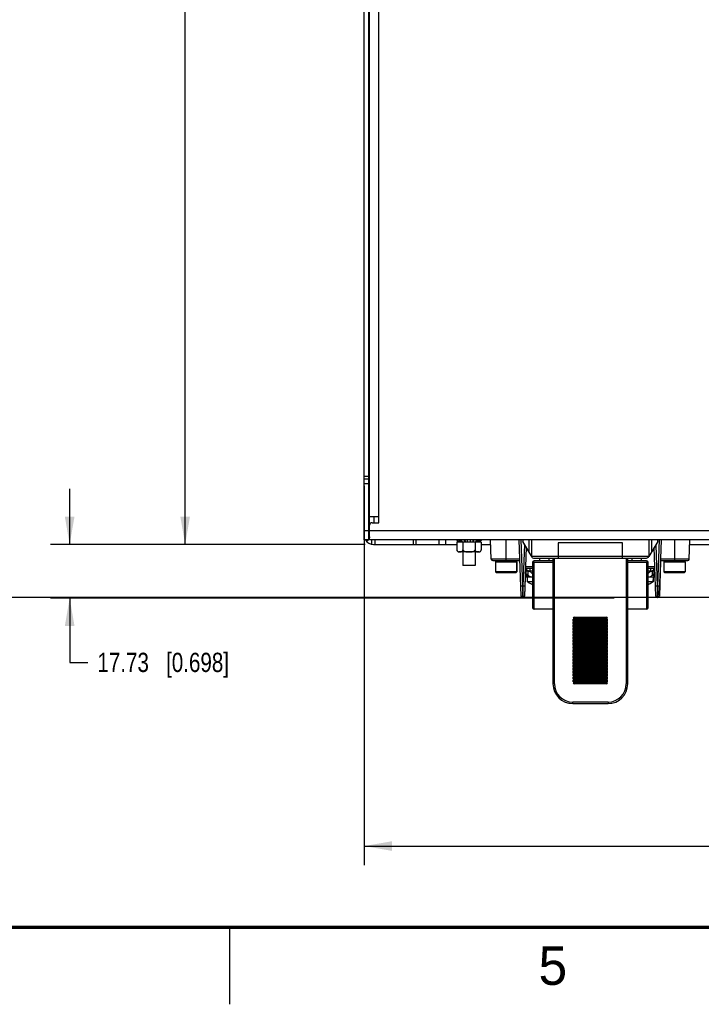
# Model space of a CAD drawing. Header units: inches. Extents: x 0 to 34, y 0 to 22.
# Tile 103 of 127: x 11.4 to 15.8, y 0 to 6.4. Entities that reach past the tile are written whole.
import ezdxf

# ---------------------------------------------------------------- set-up
doc = ezdxf.new("R2010")
doc.units = ezdxf.units.IN
doc.header["$LTSCALE"] = 1.87
doc.header["$MEASUREMENT"] = 0
doc.layers.get('0').update_dxf_attribs({"linetype": 'CONTINUOUS'})
for name, color, linetype in [('02___PRT_ALL_AXES', 7, 'CONTINUOUS'), ('3_ALL_AXES', 7, 'CONTINUOUS'), ('DIMENSIONS', 7, 'CONTINUOUS')]:
    doc.layers.add(name, color=color, linetype=linetype)
doc.styles.get("Standard").update_dxf_attribs({"font": 'txt', "width": 0.8})
doc.styles.add('TEXTSTYLE_2', font='txt')
doc.dimstyles.new('DIMSTYLE_1', dxfattribs={"dimtxt": 0.125, "dimasz": 0.18, "dimexe": 0.125, "dimexo": 0.0625, "dimgap": 0.0625, "dimtad": 0, "dimtih": 1, "dimtoh": 1, "dimlfac": 2, "dimzin": 4, "dimdsep": 46, "dimtxsty": 'STANDARD', "dimblk": '_FILLED', "dimblk1": '_FILLED', "dimblk2": '_FILLED', "dimcen": 0.09, "dimadec": 0, "dimazin": 0, "dimtfac": 1, "dimtofl": 0, "dimtmove": 0, "dimatfit": 3, "dimldrblk": '_FILLED', "dimfxl": 1, "dimtolj": 1, "dimtzin": 4, "dimarcsym": 0})

# ---------------------------------------------------------------- blocks, each defined once
blk = doc.blocks.new('_FILLED')
at = {"color": 0, "linetype": 'BYBLOCK'}
blk.add_solid([(0, 0), (-1, 0.174), (-1, -0.174)], dxfattribs=at)
blk = doc.blocks.new('*D6')
at = {"layer": 'DIMENSIONS', "color": 2, "linetype": 'CONTINUOUS'}
for p, q in [((13.2064, 11.6276), (12.3339, 11.6276)), ((12.4589, 11.6276), (12.4589, 7.6865)), ((12.4589, 2.9858), (12.4589, 7.4365)), ((13.6276, 2.9858), (12.3339, 2.9858))]:
    blk.add_line(p, q, dxfattribs=at)
at = {"layer": 'DIMENSIONS', "color": 2, "linetype": 'CONTINUOUS', "xscale": 0.18, "yscale": 0.18, "zscale": 0.18}
for p, rotation in [((12.4589, 11.6276), 90), ((12.4589, 2.9858), 270)]:
    blk.add_blockref('_FILLED', p, dxfattribs=dict(at, rotation=rotation))
at = {"layer": 'DIMENSIONS', "color": 2, "linetype": 'CONTINUOUS', "insert": (12.4589, 7.624), "char_height": 0.125, "width": 1.525, "attachment_point": 2, "line_spacing_factor": 0.9}
blk.add_mtext('439.00{\\Ftxt.shx;\\W1.000000;\\H0.125000; }[17.283]', dxfattribs=at)
blk = doc.blocks.new('*D7')
at = {"layer": 'DIMENSIONS', "color": 2, "linetype": 'CONTINUOUS'}
for p, q in [((13.304, 12.4248), (10.7011, 12.4248)), ((10.8261, 12.4248), (10.8261, 7.9626)), ((10.8261, 2.6404), (10.8261, 7.7126)), ((16.3598, 2.6404), (10.7011, 2.6404))]:
    blk.add_line(p, q, dxfattribs=at)
at = {"layer": 'DIMENSIONS', "color": 2, "linetype": 'CONTINUOUS', "xscale": 0.18, "yscale": 0.18, "zscale": 0.18}
for p, rotation in [((10.8261, 12.4248), 90), ((10.8261, 2.6404), 270)]:
    blk.add_blockref('_FILLED', p, dxfattribs=dict(at, rotation=rotation))
at = {"layer": 'DIMENSIONS', "color": 2, "linetype": 'CONTINUOUS', "insert": (10.8261, 7.9001), "char_height": 0.125, "width": 1.525, "attachment_point": 2, "line_spacing_factor": 0.9}
blk.add_mtext('497.05{\\Ftxt.shx;\\W1.000000;\\H0.125000; }[19.569]', dxfattribs=at)
blk = doc.blocks.new('*D8')
at = {"layer": 'DIMENSIONS', "color": 2, "linetype": 'CONTINUOUS'}
for p, q in [((11.7089, 2.9858), (11.7089, 3.3458)), ((13.6276, 2.9858), (11.5839, 2.9858)), ((15.2458, 2.6368), (11.5839, 2.6368)), ((11.7089, 2.6368), (11.7089, 2.2199)), ((11.7089, 2.2199), (11.8264, 2.2199))]:
    blk.add_line(p, q, dxfattribs=at)
at = {"layer": 'DIMENSIONS', "color": 2, "linetype": 'CONTINUOUS', "xscale": 0.18, "yscale": 0.18, "zscale": 0.18}
for p, rotation in [((11.7089, 2.9858), 270), ((11.7089, 2.6368), 90)]:
    blk.add_blockref('_FILLED', p, dxfattribs=dict(at, rotation=rotation))
at = {"layer": 'DIMENSIONS', "color": 2, "linetype": 'CONTINUOUS', "insert": (11.8889, 2.2824), "char_height": 0.125, "width": 1.325, "attachment_point": 1, "line_spacing_factor": 0.9}
blk.add_mtext('17.73{\\Ftxt.shx;\\W1.000000;\\H0.125000; }[0.698]', dxfattribs=at)
blk = doc.blocks.new('*D9')
at = {"layer": 'DIMENSIONS', "color": 2, "linetype": 'CONTINUOUS'}
for p, q in [((13.6224, 3.3662), (13.6224, 0.9024)), ((22.2839, 2.9529), (22.2839, 0.9024)), ((13.6224, 1.0274), (17.1282, 1.0274)), ((22.2839, 1.0274), (18.7782, 1.0274))]:
    blk.add_line(p, q, dxfattribs=at)
at = {"layer": 'DIMENSIONS', "color": 2, "linetype": 'CONTINUOUS', "xscale": 0.18, "yscale": 0.18, "zscale": 0.18, "rotation": 180}
blk.add_blockref('_FILLED', (13.6224, 1.0274), dxfattribs=at)
at = {"layer": 'DIMENSIONS', "color": 2, "linetype": 'CONTINUOUS', "xscale": 0.18, "yscale": 0.18, "zscale": 0.18}
blk.add_blockref('_FILLED', (22.2839, 1.0274), dxfattribs=at)
at = {"layer": 'DIMENSIONS', "color": 2, "linetype": 'CONTINUOUS', "insert": (17.9532, 1.0899), "char_height": 0.125, "width": 1.525, "attachment_point": 2, "line_spacing_factor": 0.9}
blk.add_mtext('440.00{\\Ftxt.shx;\\W1.000000;\\H0.125000; }[17.323]', dxfattribs=at)

msp = doc.modelspace()

# ---------------------------------------------------------------- linework, layer by layer
at = {"color": 7, "linetype": 'CONTINUOUS'}
for p, q in [((13.62245, 3.01536), (13.62245, 11.60788)), ((13.65689, 3.01536), (13.65689, 11.57245)), ((13.71595, 3.12658), (13.71595, 11.57245)), ((13.62245, 3.42874), (13.65197, 3.42874)), ((13.65197, 3.40906), (13.62245, 3.40906)), ((13.65197, 3.37953), (13.62245, 3.37953)), ((13.65689, 3.16595), (13.71595, 3.16595)), ((13.65197, 3.07441), (13.62245, 3.07441)), ((22.24941, 3.07441), (13.65689, 3.07441)), ((13.67264, 3.12658), (13.71595, 3.12658)), ((13.65197, 3.01536), (13.62245, 3.01536)), ((13.63864, 3.00426), (13.65689, 3.02157)), ((22.24941, 3.01536), (13.65689, 3.01536)), ((13.66927, 3.01536), (13.66927, 2.98711)), ((13.69015, 3.01536), (13.69015, 2.98583)), ((13.93979, 3.01536), (13.93979, 2.98583)), ((13.95709, 3.01536), (13.95709, 2.98583)), ((14.10712, 3.01536), (14.10712, 2.98583)), ((14.14888, 3.01536), (14.14888, 2.98583)), ((14.23435, 2.99961), (14.22442, 3.01286)), ((14.22975, 3.01286), (14.22442, 3.01286)), ((14.239, 2.99961), (14.22975, 3.01286)), ((14.24798, 2.99961), (14.24003, 3.01286)), ((14.24797, 3.01286), (14.24003, 3.01286)), ((14.24797, 3.01286), (14.25592, 2.99961)), ((14.26068, 2.99961), (14.25458, 3.01286)), ((14.27624, 2.99961), (14.2724, 3.01286)), ((14.27623, 3.01286), (14.2724, 3.01286)), ((14.27623, 3.01286), (14.28006, 2.99961)), ((14.29358, 2.99961), (14.29228, 3.01286)), ((14.31154, 2.99961), (14.31285, 3.01286)), ((14.3289, 3.01286), (14.32507, 2.99961)), ((14.32889, 2.99961), (14.33273, 3.01286)), ((14.33273, 3.01286), (14.3289, 3.01286)), ((14.34445, 2.99961), (14.35055, 3.01286)), ((14.35716, 3.01286), (14.34921, 2.99961)), ((14.35715, 2.99961), (14.36509, 3.01286)), ((14.36509, 3.01286), (14.35716, 3.01286)), ((14.36613, 2.99961), (14.37538, 3.01286)), ((14.37077, 2.99961), (14.38071, 3.01286)), ((14.38071, 3.01286), (14.37538, 3.01286)), ((14.4471, 2.89001), (14.44272, 3.01536)), ((14.54272, 2.88036), (14.54272, 3.01536)), ((14.6415, 2.65048), (14.62876, 3.01536)), ((14.63925, 3.01536), (14.64971, 2.71564)), ((14.65256, 3.01536), (14.65256, 3.00513)), ((14.71201, 2.90217), (14.65256, 3.00513)), ((14.65316, 3.0041), (14.65316, 3.01536)), ((14.69116, 3.01536), (14.69116, 2.93829)), ((14.70965, 2.90709), (14.70965, 3.01536)), ((15.47106, 3.01536), (15.47106, 2.90709)), ((15.52815, 3.0057), (15.47122, 2.90709)), ((15.48956, 2.93886), (15.48956, 3.01536)), ((15.52756, 3.01536), (15.52756, 3.00468)), ((15.52815, 3.0057), (15.52815, 3.01536)), ((15.52948, 2.71564), (15.53995, 3.01536)), ((15.55043, 3.01536), (15.53769, 2.65048)), ((15.63647, 3.01536), (15.63647, 2.88036)), ((15.73209, 2.89001), (15.73647, 3.01536)), ((15.73283, 2.89001), (15.73721, 3.01536)), ((13.6815, 2.98583), (14.22301, 2.98583)), ((14.38212, 2.99961), (14.22301, 2.99961)), ((14.22301, 2.99961), (14.22301, 2.95162)), ((14.26279, 2.99961), (14.26279, 2.95162)), ((14.34234, 2.99961), (14.34234, 2.95162)), ((14.38212, 2.99961), (14.38212, 2.95162)), ((14.38212, 2.98583), (14.44375, 2.98583)), ((14.65448, 2.71564), (14.6639, 2.98549)), ((14.67379, 2.96836), (14.66269, 2.65048)), ((15.29941, 2.99567), (14.8813, 2.99567)), ((14.8813, 2.99567), (14.8813, 2.89725)), ((15.29941, 2.89725), (15.29941, 2.99567)), ((15.5165, 2.65048), (15.50547, 2.96641)), ((15.51536, 2.98354), (15.52471, 2.71564)), ((15.73544, 2.98583), (16.21393, 2.98583)), ((14.36712, 2.93662), (14.23801, 2.93662)), ((14.26319, 2.93662), (14.26319, 2.84804)), ((14.34193, 2.93662), (14.34193, 2.84804)), ((14.63314, 2.89001), (14.4471, 2.89001)), ((14.45709, 2.88036), (14.63348, 2.88036)), ((14.48071, 2.88036), (14.47382, 2.87347)), ((14.61162, 2.87347), (14.60473, 2.88036)), ((14.61236, 2.87347), (14.60547, 2.88036)), ((14.70965, 2.90709), (14.70931, 2.90685)), ((15.47106, 2.90709), (14.70965, 2.90709)), ((14.72053, 2.89725), (15.45417, 2.89725)), ((14.84764, 2.87933), (14.7254, 2.87933)), ((14.76083, 2.89725), (14.76083, 2.87933)), ((14.81989, 2.89725), (14.81989, 2.87933)), ((14.84764, 2.89725), (14.84764, 2.08032)), ((14.85749, 2.08032), (14.85749, 2.89725)), ((15.32323, 2.89725), (15.32323, 2.08032)), ((15.33308, 2.08032), (15.33308, 2.89725)), ((15.45532, 2.87933), (15.33308, 2.87933)), ((15.36083, 2.89725), (15.36083, 2.87933)), ((15.41989, 2.89725), (15.41989, 2.87933)), ((15.47118, 2.90701), (15.47106, 2.90709)), ((15.54646, 2.88033), (15.53843, 2.65048)), ((15.54572, 2.88036), (15.72284, 2.88036)), ((15.73283, 2.89001), (15.54605, 2.89001)), ((15.57446, 2.88036), (15.56757, 2.87347)), ((15.70537, 2.87347), (15.69848, 2.88036)), ((15.70611, 2.87347), (15.69922, 2.88036)), ((14.34193, 2.84804), (14.26319, 2.84804)), ((14.47382, 2.87347), (14.61236, 2.87347)), ((14.47382, 2.87347), (14.47382, 2.80851)), ((14.61162, 2.87347), (14.61162, 2.80851)), ((14.61236, 2.87347), (14.61236, 2.80851)), ((14.66971, 2.83033), (14.66343, 2.65048)), ((14.71556, 2.83036), (14.66897, 2.83036)), ((14.71556, 2.84001), (14.66931, 2.84001)), ((14.67416, 2.81436), (14.67396, 2.8138)), ((14.67396, 2.77436), (14.67396, 2.8138)), ((14.67416, 2.81436), (14.68423, 2.81436)), ((14.68646, 2.8138), (14.68422, 2.81436)), ((14.68803, 2.81436), (14.68506, 2.81436)), ((14.68646, 2.78603), (14.68646, 2.8138)), ((14.68801, 2.81436), (14.71556, 2.81157)), ((14.69306, 2.81436), (14.71556, 2.81436)), ((14.69706, 2.83036), (14.69706, 2.81436)), ((14.71556, 2.86949), (14.71556, 2.57422)), ((14.71844, 2.87645), (14.7254, 2.86949)), ((14.7254, 2.86949), (14.84764, 2.86949)), ((14.7254, 2.56437), (14.7254, 2.86949)), ((15.33308, 2.86949), (15.45532, 2.86949)), ((15.45532, 2.86949), (15.46228, 2.87645)), ((15.45532, 2.86949), (15.45532, 2.56437)), ((15.46516, 2.57422), (15.46516, 2.86949)), ((15.50988, 2.84001), (15.46516, 2.84001)), ((15.51022, 2.83036), (15.46516, 2.83036)), ((15.46516, 2.81436), (15.48613, 2.81436)), ((15.49118, 2.81436), (15.46516, 2.81172)), ((15.48213, 2.83036), (15.48213, 2.81436)), ((15.49116, 2.81436), (15.50577, 2.81436)), ((15.49497, 2.81436), (15.49273, 2.8138)), ((15.49273, 2.8138), (15.49273, 2.78603)), ((15.50523, 2.8138), (15.50503, 2.81436)), ((15.50523, 2.77436), (15.50523, 2.8138)), ((15.50597, 2.8138), (15.50581, 2.8143)), ((15.50597, 2.77436), (15.50597, 2.8138)), ((15.5457, 2.86543), (15.5436, 2.80547)), ((15.54643, 2.86543), (15.54434, 2.80547)), ((15.54535, 2.85537), (15.54485, 2.85539)), ((15.5457, 2.86543), (15.5452, 2.86545)), ((15.54521, 2.86591), (15.54571, 2.86589)), ((15.54608, 2.85537), (15.54558, 2.85539)), ((15.54571, 2.86583), (15.54571, 2.86589)), ((15.54643, 2.86543), (15.54594, 2.86545)), ((15.54595, 2.86591), (15.54645, 2.86589)), ((15.54645, 2.86583), (15.54645, 2.86589)), ((15.56757, 2.87347), (15.70611, 2.87347)), ((15.56757, 2.87347), (15.56757, 2.80851)), ((15.70537, 2.87347), (15.70537, 2.80851)), ((15.70611, 2.87347), (15.70611, 2.80851)), ((14.48071, 2.80162), (14.47382, 2.80851)), ((14.61236, 2.80851), (14.47382, 2.80851)), ((14.60547, 2.80162), (14.48071, 2.80162)), ((14.61162, 2.80851), (14.60473, 2.80162)), ((14.61236, 2.80851), (14.60547, 2.80162)), ((14.67396, 2.78361), (14.68913, 2.78361)), ((14.67396, 2.77436), (14.71141, 2.77436)), ((14.68097, 2.77436), (14.68097, 2.75536)), ((14.68211, 2.75536), (14.68097, 2.75536)), ((14.68222, 2.75147), (14.68211, 2.75536)), ((14.68226, 2.75017), (14.68222, 2.75147)), ((14.68227, 2.74954), (14.68226, 2.75017)), ((14.68229, 2.74887), (14.68227, 2.74954)), ((14.68245, 2.74369), (14.68229, 2.74887)), ((14.71076, 2.80006), (14.71556, 2.80006)), ((14.71219, 2.77436), (14.71556, 2.77436)), ((15.46516, 2.80006), (15.46844, 2.80006)), ((15.46516, 2.77436), (15.467, 2.77436)), ((15.46778, 2.77436), (15.50597, 2.77436)), ((15.50597, 2.78361), (15.49006, 2.78361)), ((15.4969, 2.74887), (15.49675, 2.74369)), ((15.49692, 2.74952), (15.4969, 2.74887)), ((15.49694, 2.75017), (15.49692, 2.74952)), ((15.49697, 2.75146), (15.49694, 2.75017)), ((15.49708, 2.75536), (15.49697, 2.75146)), ((15.49896, 2.75536), (15.49708, 2.75536)), ((15.49764, 2.74887), (15.49756, 2.74628)), ((15.49766, 2.74952), (15.49764, 2.74887)), ((15.49768, 2.75017), (15.49766, 2.74952)), ((15.49771, 2.75146), (15.49768, 2.75017)), ((15.49775, 2.75277), (15.49771, 2.75146)), ((15.49779, 2.75406), (15.49775, 2.75277)), ((15.49782, 2.75536), (15.49779, 2.75406)), ((15.49822, 2.77436), (15.49822, 2.75536)), ((15.49896, 2.77436), (15.49896, 2.75536)), ((15.50577, 2.78744), (15.50523, 2.78849)), ((15.50597, 2.78603), (15.50577, 2.78744)), ((15.54099, 2.73051), (15.54308, 2.79048)), ((15.54172, 2.7515), (15.54122, 2.75152)), ((15.54188, 2.756), (15.54138, 2.75602)), ((15.54193, 2.7575), (15.54143, 2.75752)), ((15.54203, 2.7605), (15.54153, 2.76051)), ((15.54219, 2.76499), (15.54169, 2.76501)), ((15.54172, 2.73051), (15.54382, 2.79048)), ((15.54237, 2.77024), (15.54187, 2.77026)), ((15.54246, 2.7515), (15.54196, 2.75152)), ((15.5425, 2.77399), (15.542, 2.77401)), ((15.54261, 2.756), (15.54211, 2.75602)), ((15.54267, 2.7575), (15.54217, 2.75752)), ((15.54269, 2.77924), (15.54219, 2.77925)), ((15.54277, 2.7605), (15.54227, 2.76051)), ((15.54282, 2.78298), (15.54232, 2.783)), ((15.54293, 2.76499), (15.54243, 2.76501)), ((15.54295, 2.78673), (15.54245, 2.78675)), ((15.54303, 2.78898), (15.54253, 2.789)), ((15.54308, 2.79048), (15.54258, 2.7905)), ((15.54311, 2.77024), (15.54261, 2.77026)), ((15.54324, 2.77399), (15.54274, 2.77401)), ((15.54342, 2.77924), (15.54293, 2.77925)), ((15.54356, 2.78298), (15.54306, 2.783)), ((15.5436, 2.80547), (15.5431, 2.80549)), ((15.54369, 2.78673), (15.54319, 2.78675)), ((15.54377, 2.78898), (15.54327, 2.789)), ((15.54382, 2.79048), (15.54332, 2.7905)), ((15.54434, 2.80547), (15.54384, 2.80549)), ((15.57446, 2.80162), (15.56757, 2.80851)), ((15.70611, 2.80851), (15.56757, 2.80851)), ((15.69922, 2.80162), (15.57446, 2.80162)), ((15.70537, 2.80851), (15.69848, 2.80162)), ((15.70611, 2.80851), (15.69922, 2.80162)), ((14.65448, 2.71564), (14.64971, 2.71564)), ((14.64971, 2.71564), (14.65189, 2.64367)), ((14.65221, 2.64036), (14.65448, 2.71564)), ((14.6657, 2.71564), (14.66497, 2.71553)), ((14.71556, 2.74369), (14.68245, 2.74369)), ((15.49748, 2.74369), (15.46516, 2.74369)), ((15.49756, 2.74628), (15.49748, 2.74369)), ((15.52948, 2.71564), (15.52471, 2.71564)), ((15.52471, 2.71564), (15.52689, 2.64367)), ((15.52721, 2.64036), (15.52948, 2.71564)), ((15.53837, 2.65556), (15.54046, 2.71552)), ((15.53911, 2.65556), (15.5412, 2.71552)), ((15.53965, 2.69229), (15.53915, 2.69231)), ((15.53983, 2.69753), (15.53933, 2.69755)), ((15.54002, 2.70278), (15.53952, 2.7028)), ((15.5402, 2.70803), (15.5397, 2.70805)), ((15.54036, 2.71253), (15.53986, 2.71254)), ((15.54039, 2.69229), (15.53989, 2.69231)), ((15.54044, 2.71477), (15.53994, 2.71479)), ((15.54046, 2.71552), (15.53996, 2.71554)), ((15.54057, 2.69753), (15.54007, 2.69755)), ((15.54076, 2.70278), (15.54026, 2.7028)), ((15.54094, 2.70803), (15.54044, 2.70805)), ((15.54099, 2.73051), (15.54049, 2.73053)), ((15.54101, 2.73126), (15.54051, 2.73128)), ((15.54109, 2.73351), (15.54059, 2.73353)), ((15.5411, 2.71253), (15.5406, 2.71254)), ((15.54117, 2.71477), (15.54067, 2.71479)), ((15.54119, 2.73651), (15.5407, 2.73653)), ((15.5412, 2.71552), (15.5407, 2.71554)), ((15.54135, 2.74101), (15.54085, 2.74103)), ((15.54148, 2.74476), (15.54098, 2.74477)), ((15.54159, 2.74775), (15.54109, 2.74777)), ((15.54172, 2.73051), (15.54122, 2.73053)), ((15.54175, 2.73126), (15.54125, 2.73128)), ((15.54183, 2.73351), (15.54133, 2.73353)), ((15.54193, 2.73651), (15.54143, 2.73653)), ((15.54209, 2.74101), (15.54159, 2.74103)), ((15.54222, 2.74476), (15.54172, 2.74477)), ((15.54233, 2.74775), (15.54183, 2.74777)), ((14.65189, 2.64367), (14.65199, 2.64036)), ((14.65221, 2.64036), (14.65199, 2.64036)), ((14.65294, 2.64036), (14.65273, 2.64036)), ((14.65294, 2.64036), (14.65295, 2.6404)), ((15.52689, 2.64367), (15.52699, 2.64036)), ((15.52721, 2.64036), (15.52699, 2.64036)), ((15.52794, 2.64036), (15.52773, 2.64036)), ((15.52794, 2.64036), (15.52795, 2.6404)), ((15.53837, 2.65556), (15.53787, 2.65558)), ((15.53911, 2.65556), (15.53861, 2.65558)), ((14.84764, 2.56437), (14.7254, 2.56437)), ((15.45532, 2.56437), (15.33308, 2.56437)), ((14.97796, 2.50114), (15.20276, 2.50114)), ((14.97796, 2.48627), (14.97796, 2.50114)), ((14.97796, 2.49371), (15.20276, 2.49371)), ((15.20246, 2.50596), (14.97826, 2.50596)), ((14.9878, 2.51339), (15.19292, 2.51339)), ((15.20276, 2.48627), (15.20276, 2.50114)), ((15.20276, 2.48627), (14.97796, 2.48627)), ((14.97796, 2.48145), (15.20276, 2.48145)), ((14.97796, 2.46659), (14.97796, 2.48145)), ((14.97796, 2.47402), (15.20276, 2.47402)), ((15.20276, 2.46659), (14.97796, 2.46659)), ((14.97796, 2.46177), (15.20276, 2.46177)), ((14.97796, 2.4469), (14.97796, 2.46177)), ((14.97796, 2.45433), (15.20276, 2.45433)), ((15.20276, 2.4469), (14.97796, 2.4469)), ((14.97796, 2.44208), (15.20276, 2.44208)), ((14.97796, 2.42722), (14.97796, 2.44208)), ((14.97796, 2.43465), (15.20276, 2.43465)), ((15.20276, 2.46659), (15.20276, 2.48145)), ((15.20276, 2.4469), (15.20276, 2.46177)), ((15.20276, 2.42722), (15.20276, 2.44208)), ((15.20276, 2.42722), (14.97796, 2.42722)), ((14.97796, 2.4224), (15.20276, 2.4224)), ((14.97796, 2.40753), (14.97796, 2.4224)), ((15.20276, 2.41496), (14.97796, 2.41496)), ((15.20276, 2.40753), (14.97796, 2.40753)), ((14.97796, 2.40271), (15.20276, 2.40271)), ((14.97796, 2.38785), (14.97796, 2.40271)), ((14.97796, 2.39528), (15.20276, 2.39528)), ((15.20276, 2.38785), (14.97796, 2.38785)), ((14.97796, 2.38303), (15.20276, 2.38303)), ((14.97796, 2.36816), (14.97796, 2.38303)), ((14.97796, 2.37559), (15.20276, 2.37559)), ((15.20276, 2.36816), (14.97796, 2.36816)), ((15.20276, 2.40753), (15.20276, 2.4224)), ((15.20276, 2.38785), (15.20276, 2.40271)), ((15.20276, 2.36816), (15.20276, 2.38303)), ((14.97796, 2.36334), (15.20276, 2.36334)), ((14.97796, 2.34848), (14.97796, 2.36334)), ((15.20276, 2.35591), (14.97796, 2.35591)), ((15.20276, 2.34848), (14.97796, 2.34848)), ((14.97796, 2.34366), (15.20276, 2.34366)), ((14.97796, 2.32879), (14.97796, 2.34366)), ((14.97796, 2.33622), (15.20276, 2.33622)), ((15.20276, 2.32879), (14.97796, 2.32879)), ((14.97796, 2.32397), (15.20276, 2.32397)), ((14.97796, 2.30911), (14.97796, 2.32397)), ((15.20276, 2.31654), (14.97796, 2.31654)), ((15.20276, 2.30911), (14.97796, 2.30911)), ((14.97796, 2.30429), (15.20276, 2.30429)), ((14.97796, 2.28942), (14.97796, 2.30429)), ((15.20276, 2.34848), (15.20276, 2.36334)), ((15.20276, 2.32879), (15.20276, 2.34366)), ((15.20276, 2.30911), (15.20276, 2.32397)), ((15.20276, 2.28942), (15.20276, 2.30429)), ((14.97796, 2.29685), (15.20276, 2.29685)), ((15.20276, 2.28942), (14.97796, 2.28942)), ((14.97796, 2.2846), (15.20276, 2.2846)), ((14.97796, 2.26974), (14.97796, 2.2846)), ((15.20276, 2.27717), (14.97796, 2.27717)), ((15.20276, 2.26974), (14.97796, 2.26974)), ((14.97796, 2.26492), (15.20276, 2.26492)), ((14.97796, 2.25005), (14.97796, 2.26492)), ((15.20276, 2.25748), (14.97796, 2.25748)), ((15.20276, 2.25005), (14.97796, 2.25005)), ((14.97796, 2.24523), (15.20276, 2.24523)), ((14.97796, 2.23037), (14.97796, 2.24523)), ((14.97796, 2.2378), (15.20276, 2.2378)), ((15.20276, 2.26974), (15.20276, 2.2846)), ((15.20276, 2.25005), (15.20276, 2.26492)), ((15.20276, 2.23037), (15.20276, 2.24523)), ((15.20276, 2.23037), (14.97796, 2.23037)), ((14.97796, 2.22555), (15.20276, 2.22555)), ((14.97796, 2.21068), (14.97796, 2.22555)), ((14.97796, 2.21811), (15.20276, 2.21811)), ((15.20276, 2.21068), (14.97796, 2.21068)), ((14.97796, 2.20586), (15.20276, 2.20586)), ((14.97796, 2.191), (14.97796, 2.20586)), ((14.97796, 2.19843), (15.20276, 2.19843)), ((15.20276, 2.191), (14.97796, 2.191)), ((14.97796, 2.18618), (15.20276, 2.18618)), ((14.97796, 2.17131), (14.97796, 2.18618)), ((14.97796, 2.17874), (15.20276, 2.17874)), ((15.20276, 2.21068), (15.20276, 2.22555)), ((15.20276, 2.191), (15.20276, 2.20586)), ((15.20276, 2.17131), (15.20276, 2.18618)), ((15.20276, 2.17131), (14.97796, 2.17131)), ((14.97796, 2.16649), (15.20276, 2.16649)), ((14.97796, 2.15163), (14.97796, 2.16649)), ((14.97796, 2.15906), (15.20276, 2.15906)), ((15.20276, 2.15163), (14.97796, 2.15163)), ((14.97796, 2.14681), (15.20276, 2.14681)), ((14.97796, 2.13194), (14.97796, 2.14681)), ((14.97796, 2.13937), (15.20276, 2.13937)), ((15.20276, 2.13194), (14.97796, 2.13194)), ((14.97796, 2.12712), (15.20276, 2.12712)), ((14.97796, 2.11226), (14.97796, 2.12712)), ((15.20276, 2.11969), (14.97796, 2.11969)), ((15.20276, 2.11226), (14.97796, 2.11226)), ((15.20276, 2.15163), (15.20276, 2.16649)), ((15.20276, 2.13194), (15.20276, 2.14681)), ((15.20276, 2.11226), (15.20276, 2.12712)), ((14.85749, 2.08032), (14.84764, 2.08032)), ((14.97796, 2.10744), (15.20276, 2.10744)), ((14.97796, 2.09257), (14.97796, 2.10744)), ((14.97796, 2.1), (15.20276, 2.1)), ((15.20276, 2.09257), (14.97796, 2.09257)), ((14.97826, 2.08775), (15.20246, 2.08775)), ((15.19292, 2.08032), (14.9878, 2.08032)), ((15.20276, 2.09257), (15.20276, 2.10744)), ((15.33308, 2.08032), (15.32323, 2.08032)), ((15.20512, 1.96221), (14.9756, 1.96221)), ((14.9756, 1.95237), (14.9756, 1.96221)), ((14.9756, 1.95237), (15.20512, 1.95237)), ((15.20512, 1.96221), (15.20512, 1.95237))]:
    msp.add_line(p, q, dxfattribs=at)
at = {"color": 3, "linetype": 'CONTINUOUS'}
for p, q in [((13.65197, 3.01536), (13.65197, 11.57835)), ((13.68642, 3.12658), (13.68642, 3.16595))]:
    msp.add_line(p, q, dxfattribs=at)
at = {"color": 2, "linetype": 'CONTINUOUS'}
msp.add_line((12.75002, 0), (12.75002, 0.5), dxfattribs=at)
at = {"color": 7, "linetype": 'CONTINUOUS', "const_width": 0.02}
msp.add_lwpolyline([(0.50002, 0.5), (33.50002, 0.5)], dxfattribs=at)
at = {"color": 7, "linetype": 'CONTINUOUS'}
for centre, radius, start, end in [((13.67264, 3.11083), 0.01575, 90, 180), ((13.6815, 3.04489), 0.05906, 210.037853, 270), ((14.23801, 2.95162), 0.015, 180.000162, 270), ((14.23799, 2.95162), 0.01498, 180.008212, 183.548121), ((14.23811, 2.95163), 0.0151, 183.540735, 183.928535), ((14.2379, 2.95161), 0.0149, 183.91888, 187.330589), ((14.23765, 2.95158), 0.01464, 187.34114, 188.090548), ((14.23767, 2.95158), 0.01466, 188.090356, 190.614299), ((14.23762, 2.95157), 0.01461, 190.614182, 191.830219), ((14.23742, 2.95153), 0.01441, 191.825059, 194.645268), ((14.23715, 2.95146), 0.01412, 194.649021, 197.152563), ((14.36712, 2.95162), 0.015, 270, 360), ((14.36791, 2.95148), 0.01419, 343.817616, 345.730107), ((14.36767, 2.95154), 0.01445, 345.729378, 347.669606), ((14.36751, 2.95157), 0.01461, 347.669305, 350.709084), ((14.36749, 2.95158), 0.01463, 350.707556, 351.840717), ((14.36717, 2.95162), 0.01495, 351.862902, 0.001284), ((14.45709, 2.89036), 0.01, 182, 270), ((14.72053, 2.90709), 0.00984, 210, 270), ((14.7254, 2.86949), 0.00984, 90, 180), ((15.45417, 2.91693), 0.01969, 270, 330), ((15.45532, 2.86949), 0.00984, 0, 90), ((15.7221, 2.89036), 0.01, 270, 358), ((15.72284, 2.89036), 0.01, 270, 358), ((14.69306, 2.83536), 0.021, 193.774147, 270), ((14.67124, 2.75477), 0.06096, 74.274791, 75.538748), ((14.67152, 2.75576), 0.05994, 72.106843, 74.277449), ((15.48613, 2.83536), 0.021, 270, 346.225853), ((15.50768, 2.75576), 0.05994, 105.722807, 107.893803), ((15.50796, 2.75477), 0.06096, 104.4617, 105.725468), ((15.48687, 2.83536), 0.021, 285.281426, 345.648905), ((15.50487, 2.81367), 0.00113, 34.1142, 37.748911), ((14.76081, 2.85253), 0.13411, 234.246858, 236.531559), ((14.76139, 2.85354), 0.13528, 236.561839, 250.193034), ((15.41856, 2.85351), 0.13524, 290.16087, 303.44049), ((15.41783, 2.85347), 0.1352, 290.492776, 303.442585), ((15.41839, 2.85253), 0.13411, 303.468439, 305.753142), ((15.4191, 2.85256), 0.13415, 303.468623, 305.492381), ((15.41931, 2.85227), 0.13379, 305.493125, 305.754139), ((14.65199, 2.65085), 0.01049, 182, 270), ((14.65221, 2.65085), 0.01049, 270, 358), ((14.65273, 2.65085), 0.01049, 268.548258, 270), ((14.65294, 2.65085), 0.01049, 270, 358), ((15.52699, 2.65085), 0.01049, 182, 270), ((15.52721, 2.65085), 0.01049, 270, 358), ((15.52773, 2.65085), 0.01049, 268.548258, 270), ((15.52794, 2.65085), 0.01049, 270, 358), ((14.7254, 2.57422), 0.00984, 180, 270), ((15.45532, 2.57422), 0.00984, 270, 360), ((14.9878, 2.50355), 0.00984, 90, 165.816414), ((15.19292, 2.50355), 0.00984, 14.183586, 90), ((14.9756, 2.08032), 0.12795, 180, 270), ((14.9756, 2.08032), 0.11811, 180, 270), ((14.9878, 2.09016), 0.00984, 194.183586, 270), ((15.19292, 2.09016), 0.00984, 270, 345.816414), ((15.20512, 2.08032), 0.12795, 270, 360), ((15.20512, 2.08032), 0.11811, 270, 360)]:
    msp.add_arc(centre, radius, start, end, dxfattribs=at)
at = {"color": 3, "linetype": 'CONTINUOUS'}
msp.add_arc((13.6815, 3.04489), 0.02953, 187.433718, 216.032006, dxfattribs=at)
at = {"color": 7, "linetype": 'CONTINUOUS'}
for centre, major_axis, start_param, end_param in [((14.67396, 2.77719), (0.01768, 0), 0.5390755, 0.7853982), ((14.71219, 2.79336), (0.02687, 0), -2.6025172, -1.5707963), ((15.467, 2.79336), (0.02687, 0), -1.5707963, -0.5390755), ((15.50523, 2.77719), (0.01768, 0), 2.3561945, 2.6025172)]:
    msp.add_ellipse(centre, major_axis=major_axis, ratio=0.7071068, start_param=start_param, end_param=end_param, dxfattribs=at)
msp.add_open_spline([(14.22365, 2.94729), (14.22366, 2.94729), (14.22366, 2.94728), (14.22366, 2.94727)], degree=3, dxfattribs=at)
for points, knots in [([(14.22366, 2.94727), (14.22408, 2.94591), (14.22524, 2.94354), (14.22776, 2.94092), (14.23045, 2.93929), (14.23318, 2.9383), (14.2359, 2.93772), (14.23951, 2.9373), (14.24405, 2.93719), (14.24952, 2.93754), (14.25412, 2.93865), (14.25762, 2.94061), (14.26019, 2.94306), (14.26226, 2.9468), (14.26279, 2.94991), (14.26279, 2.95162)], [0, 0, 0, 0, 0.0835512, 0.151298, 0.2107479, 0.2663531, 0.3203082, 0.3736096, 0.4796517, 0.5858968, 0.6947172, 0.753357, 0.8194076, 0.8999808, 1, 1, 1, 1]), ([(14.26279, 2.95162), (14.26279, 2.95067), (14.26316, 2.94876), (14.26464, 2.94627), (14.26668, 2.94425), (14.26983, 2.94209), (14.27425, 2.94022), (14.27979, 2.93884), (14.28545, 2.93801), (14.29114, 2.93754), (14.29685, 2.93731), (14.30256, 2.93724), (14.30827, 2.93731), (14.31398, 2.93754), (14.31967, 2.93801), (14.32533, 2.93884), (14.33088, 2.94022), (14.33529, 2.94209), (14.33845, 2.94424), (14.34049, 2.94627), (14.34196, 2.94875), (14.34234, 2.95067), (14.34234, 2.95162)], [0, 0, 0, 0, 0.0311738, 0.0623887, 0.0936317, 0.1248865, 0.1873309, 0.249837, 0.3123628, 0.374895, 0.4374287, 0.4999629, 0.5624971, 0.625031, 0.6875629, 0.7500898, 0.8126015, 0.8750657, 0.9063368, 0.9375974, 0.9688239, 1, 1, 1, 1]), ([(14.34234, 2.95162), (14.34234, 2.94991), (14.34287, 2.94679), (14.34495, 2.94304), (14.34753, 2.94059), (14.35024, 2.93909), (14.35297, 2.93818), (14.3566, 2.93748), (14.36115, 2.93719), (14.3657, 2.9373), (14.36933, 2.93774), (14.37206, 2.93833), (14.37479, 2.93935), (14.37749, 2.94102), (14.38001, 2.94371), (14.38114, 2.94613), (14.38154, 2.94752)], [0, 0, 0, 0, 0.0998076, 0.1801012, 0.2459222, 0.3043877, 0.3594967, 0.4131868, 0.5192185, 0.6250604, 0.678273, 0.7321644, 0.7877682, 0.8473622, 0.9155551, 1, 1, 1, 1]), ([(14.68993, 2.81279), (14.69577, 2.81091), (14.70332, 2.80714), (14.70937, 2.80157), (14.71076, 2.80006)], [0, 0, 0, 0, 0.7492166, 1, 1, 1, 1]), ([(15.46844, 2.80006), (15.46982, 2.80157), (15.47587, 2.80714), (15.48342, 2.81091), (15.48926, 2.81279)], [0, 0, 0, 0, 0.2507834, 1, 1, 1, 1]), ([(14.67762, 2.78969), (14.67662, 2.78969), (14.67445, 2.78907), (14.67396, 2.78694), (14.67396, 2.78603)], [0, 0, 0, 0, 0.523761, 1, 1, 1, 1]), ([(14.68646, 2.78603), (14.68504, 2.78703), (14.68228, 2.78868), (14.6791, 2.78969), (14.67762, 2.78969)], [0, 0, 0, 0, 0.5400893, 1, 1, 1, 1]), ([(15.50157, 2.78969), (15.50009, 2.78969), (15.49691, 2.78868), (15.49415, 2.78703), (15.49273, 2.78603)], [0, 0, 0, 0, 0.4599199, 1, 1, 1, 1]), ([(15.50523, 2.78603), (15.50523, 2.78694), (15.50474, 2.78907), (15.50257, 2.78969), (15.50157, 2.78969)], [0, 0, 0, 0, 0.4762445, 1, 1, 1, 1]), ([(14.64971, 2.71564), (14.64843, 2.71559), (14.64651, 2.71554), (14.64405, 2.7155), (14.6424, 2.71548), (14.64109, 2.7155), (14.64006, 2.7155), (14.6396, 2.71558), (14.63923, 2.71557), (14.63923, 2.71564)], [0, 0, 0, 0, 0.3674872, 0.5462106, 0.7058795, 0.8352801, 0.9283873, 0.9820888, 1, 1, 1, 1]), ([(14.66497, 2.71564), (14.66496, 2.71557), (14.66459, 2.71558), (14.66414, 2.7155), (14.6631, 2.7155), (14.66179, 2.71548), (14.66014, 2.7155), (14.65768, 2.71554), (14.65577, 2.71559), (14.65448, 2.71564)], [0, 0, 0, 0, 0.0179112, 0.0716128, 0.1647199, 0.2941205, 0.4537894, 0.6325129, 1, 1, 1, 1]), ([(15.52471, 2.71564), (15.52343, 2.71559), (15.52151, 2.71554), (15.51905, 2.7155), (15.5174, 2.71548), (15.51609, 2.7155), (15.51506, 2.7155), (15.5146, 2.71558), (15.51423, 2.71557), (15.51423, 2.71564)], [0, 0, 0, 0, 0.3674872, 0.5462106, 0.7058795, 0.8352801, 0.9283873, 0.9820888, 1, 1, 1, 1]), ([(15.53997, 2.71564), (15.53996, 2.71557), (15.53959, 2.71558), (15.53914, 2.7155), (15.5381, 2.7155), (15.53679, 2.71548), (15.53514, 2.7155), (15.53268, 2.71554), (15.53077, 2.71559), (15.52948, 2.71564)], [0, 0, 0, 0, 0.0179112, 0.0716128, 0.1647199, 0.2941205, 0.4537894, 0.6325129, 1, 1, 1, 1])]:
    msp.add_open_spline(points, degree=3, knots=knots, dxfattribs=at)
at = {"layer": '02___PRT_ALL_AXES', "color": 7, "linetype": 'CONTINUOUS'}
for p, q in [((13.65197, 5.31797), (13.65689, 5.31305)), ((13.65197, 5.24474), (13.65689, 5.24967)), ((13.65689, 4.67112), (13.65197, 4.67112)), ((13.65689, 4.63175), (13.65197, 4.63175))]:
    msp.add_line(p, q, dxfattribs=at)
at = {"layer": '3_ALL_AXES', "color": 7, "linetype": 'CONTINUOUS'}
for p, q in [((14.22186, 3.01536), (14.23376, 2.99961)), ((14.38327, 3.01536), (14.37136, 2.99961))]:
    msp.add_line(p, q, dxfattribs=at)

# ---------------------------------------------------------------- texts
at = {"color": 2, "linetype": 'CONTINUOUS', "insert": (14.75404, 0.37622), "char_height": 0.25, "width": 0.25, "attachment_point": 1, "line_spacing_factor": 0.9, "style": 'TEXTSTYLE_2'}
msp.add_mtext('5', dxfattribs=at)

# ---------------------------------------------------------------- dimensions: what is measured, and where the dimension line sits
at = {"layer": 'DIMENSIONS', "color": 2, "linetype": 'CONTINUOUS'}
for base, p1, p2, angle, picture, middle in [((10.82614, 2.64036), (13.36648, 12.42481), (16.42227, 2.64036), 270, '*D7', (10.82614, 7.83763)), ((12.45895, 2.98583), (13.26895, 11.62756), (13.69015, 2.98583), 270, '*D6', (12.45895, 7.56149)), ((11.70895, 2.98583), (15.30835, 2.63675), (13.69015, 2.98583), 90, '*D8', (12.55145, 2.21987))]:
    dim = msp.add_linear_dim(base=base, p1=p1, p2=p2, angle=angle, dimstyle='DIMSTYLE_1', dxfattribs=at)
    dim.commit()
    dim.dimension.update_dxf_attribs({"geometry": picture, "text_midpoint": middle, "dimtype": 160})
dim = msp.add_linear_dim(base=(22.28386, 1.02735), p1=(13.62245, 3.42874), p2=(22.28386, 3.01536), dimstyle='DIMSTYLE_1', dxfattribs=at)
dim.commit()
dim.dimension.update_dxf_attribs({"geometry": '*D9', "text_midpoint": (17.95315, 1.02735), "dimtype": 160})

doc.saveas('drawing.dxf')
